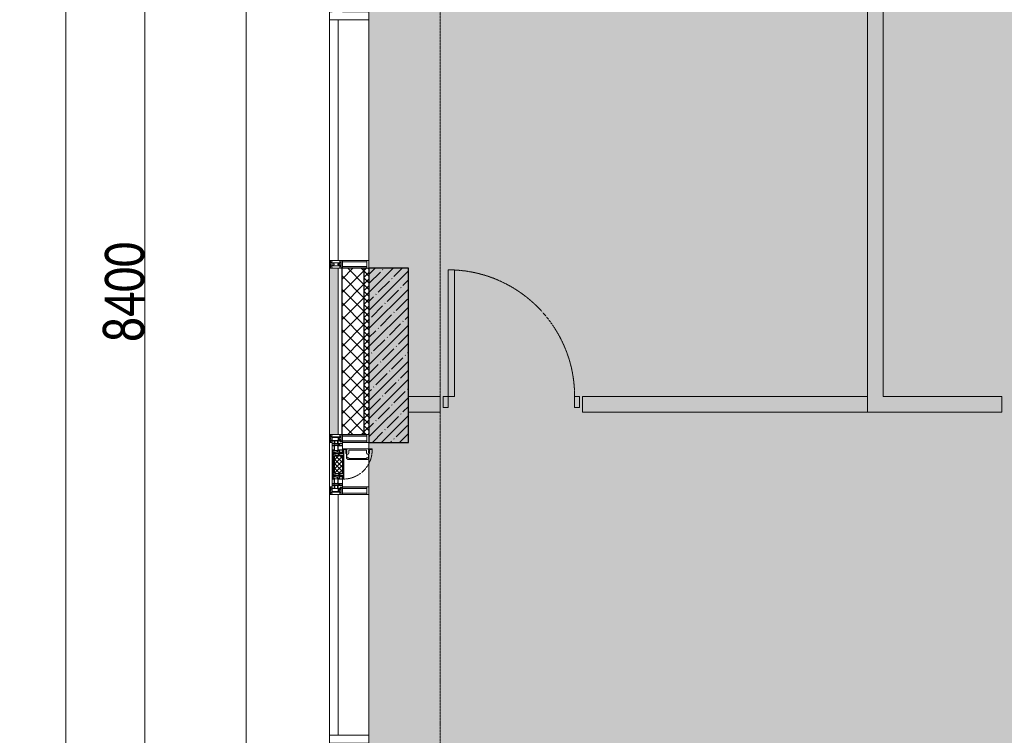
# Model space of a CAD drawing. Header units: millimetres. Extents: x -521669 to 178656, y -69521 to 433382.
# Tile 148 of 256: x -194960 to -188737, y 425149 to 429669. Entities that reach past the tile are written whole.
import ezdxf

# ---------------------------------------------------------------- set-up
doc = ezdxf.new("R2010")
doc.units = ezdxf.units.MM
doc.linetypes.add('-D1-02х01', pattern=[3, 2, -1])
doc.linetypes.add('-D1d1-15x02', pattern=[19, 15, -2, 0, -2])
doc.layers.get('Defpoints').update_dxf_attribs({"color": 31})
for name, color, linetype, lineweight in [('_0', 7, 'Continuous', 13), ('A-ANNO-DIMS', 8, 'Continuous', 5), ('A-DETL-GENF', 7, 'Continuous', 5), ('A-DOOR', 7, 'Continuous', 5), ('A-GLAZ', 7, 'Continuous', 5), ('A-GLAZ-CURT', 8, 'Continuous', 5), ('A-GLAZ-CWMG', 8, 'Continuous', 5), ('A-WALL', 7, 'Continuous', 5), ('A-WALL-FNSH', 8, 'Continuous', 5), ('I-WALL', 7, 'Continuous', 5), ('S-COLS', 7, 'Continuous', 5), ('S-GRID', 7, 'Continuous', 5), ('Ограждение', 7, 'Continuous', 5), ('Поручни', 7, 'Continuous', 5)]:
    doc.layers.add(name, color=color, linetype=linetype, lineweight=lineweight)
doc.styles.add('Calibri Light', font='calibril.ttf', dxfattribs={"width": 0.8, "height": 250})
doc.dimstyles.new('2_5', dxfattribs={"dimscale": 304.8, "dimtxt": 294.337106, "dimasz": 0.492126, "dimexe": 0.492126, "dimexo": 0.492126, "dimgap": 0, "dimtad": 1, "dimdec": 0, "dimrnd": 5, "dimdsep": 46, "dimtxsty": 'Calibri Light', "dimblk1": 'OBLIQUE', "dimblk2": 'OBLIQUE', "dimsah": 1, "dimcen": 0.09, "dimdle": 0.492126, "dimazin": 0, "dimtfac": 1, "dimtdec": 4, "dimtix": 1, "dimtmove": 0, "dimatfit": 3, "dimfxl": 1, "dimtvp": 1, "dimtolj": 1, "dimtzin": 0, "dimlwd": 5, "dimlwe": 5, "dimarcsym": 2})

# ---------------------------------------------------------------- blocks, each defined once
blk = doc.blocks.new('System Panel - A_PAN_Glass_Зеркальное-5155685-50_AS_M_L33')
at = {"layer": 'A-GLAZ-CURT'}
for p, q in [((760, 0), (-760, 0)), ((-760, 0), (-760, -55)), ((760, -55), (760, 0)), ((-760, -55), (760, -55))]:
    blk.add_line(p, q, dxfattribs=at)
blk = doc.blocks.new('Rectangular Mullion - R_StandardFrame_50Wx250H-3403389-50_AS_M_L33')
at = {"layer": 'A-GLAZ-CWMG'}
blk.add_line((-500, 26770), (-500, 25250), dxfattribs=at)
blk = doc.blocks.new('System Panel - A_PAN_Glass_Зеркальное-5150363-50_AS_M_L33')
at = {"layer": 'A-GLAZ-CURT'}
for p, q in [((760, 0), (-760, 0)), ((-760, 0), (-760, -55)), ((760, -55), (760, 0)), ((-760, -55), (760, -55))]:
    blk.add_line(p, q, dxfattribs=at)
blk = doc.blocks.new('Rectangular Mullion - 50Wx250H-V31-50_AS_M_L33')
at = {"layer": 'A-DETL-GENF'}
for p, q in [((-25, 84), (-25, 250)), ((-25, 250), (0, 250)), ((25, 250), (0, 250)), ((25, 65.2), (25, 250)), ((-23, 237.3), (0, 237.3)), ((-23, 237.3), (-23, 84)), ((-14.9, 84), (-14.9, 237.3)), ((23, 237.3), (0, 237.3)), ((14.9, 84), (14.9, 237.3)), ((23, 237.3), (23, 73.6)), ((0, 84), (-15, 84)), ((-0.5, 73.6), (-15, 73.6)), ((-10, 71.3), (-12, 71.3)), ((-10, 57.4), (-10, 71.3)), ((-7, 65.2), (-5.9, 67.3)), ((-7, 65.2), (-7, 57)), ((-4.1, 67.3), (-5.9, 67.3)), ((-4.1, 67.3), (-2.9, 65.1)), ((-2.9, 65.1), (-2.9, 57)), ((0, 84), (23, 84)), ((0.5, 73.6), (23, 73.6)), ((4.1, 67.3), (2.9, 65.1)), ((2.9, 65.1), (2.9, 57)), ((4.1, 67.3), (5.9, 67.3)), ((7, 65.2), (5.9, 67.3)), ((7, 65.2), (7, 54.7)), ((10, 71.3), (14, 71.3)), ((10, 53), (10, 71.3)), ((14, 71.3), (14, 65.2)), ((14, 65.2), (25, 65.2)), ((-23.8, 14.6), (-25, 14.2)), ((-25, 0), (-25, 14.2)), ((-23.8, 17), (-23.8, 14.6)), ((-22.5, 10.6), (-23.8, 14.6)), ((-22.5, 10.6), (-23.7, 9.9)), ((-23.7, 1.3), (-23.7, 9.9)), ((-23.7, 1.3), (-11.8, 1.3)), ((-23.2, 10.2), (-22.5, 8)), ((-22.5, 8), (-22.5, 4.5)), ((-21.3, 4.5), (-22.5, 4.5)), ((-22.3, 17), (-22.3, 16)), ((-22.3, 16), (-21.3, 16)), ((-19.9, 17), (-21.3, 16)), ((-21.3, 4.5), (-21.3, 6.5)), ((-21.3, 6.5), (-14.2, 6.5)), ((-7.4, 16.6), (-18.4, 16.6)), ((-14.2, 6.5), (-14.2, 4.5)), ((-13.2, 4.5), (-14.2, 4.5)), ((-13.2, 4.5), (-12.2, 7.2)), ((-12.7, 7.6), (-11.3, 11.4)), ((-12.7, 7.6), (-11.8, 6.9)), ((-12.2, 9), (-12.2, 14.8)), ((-12.2, 14.8), (0, 14.8)), ((-11.8, 1.3), (-11.8, 6.9)), ((-10.5, 11.2), (-11.3, 11.4)), ((-10.5, 1.5), (-10.5, 11.2)), ((-4.8, 1.5), (-10.5, 1.5)), ((0, 8), (-4.8, 8)), ((-4.8, 1.5), (-4.8, 8)), ((-2.6, 16.8), (0, 16.8)), ((2.6, 16.8), (0, 16.8)), ((0, 14.8), (0, 16.8)), ((0, 14.8), (0, 16.8)), ((12.2, 14.8), (0, 14.8)), ((0, 0), (0, 8)), ((0, 8), (4.8, 8)), ((0, 0), (0, 8)), ((4.8, 1.5), (4.8, 8)), ((4.8, 1.5), (10.5, 1.5)), ((8.5, 23), (6.1, 25.4)), ((6.1, 18), (7.4, 18)), ((8.7, 53), (7, 54.7)), ((7.4, 18), (7.4, 16.6)), ((7.4, 16.6), (18.4, 16.6)), ((7.5, 18.5), (8.5, 18.5)), ((7.5, 17), (7.5, 18.5)), ((10, 17), (7.5, 17)), ((8.5, 18.5), (8.5, 23)), ((8.7, 53), (10, 53)), ((10, 53), (10, 17)), ((10.5, 11.2), (11.3, 11.4)), ((10.5, 1.5), (10.5, 11.2)), ((12.7, 7.6), (11.3, 11.4)), ((12.7, 7.6), (11.8, 6.9)), ((11.8, 1.3), (11.8, 6.9)), ((23.7, 1.3), (11.8, 1.3)), ((12.2, 9), (12.2, 14.8)), ((13.2, 4.5), (12.2, 7.2)), ((13.2, 4.5), (14.2, 4.5)), ((21.3, 6.5), (14.2, 6.5)), ((14.2, 6.5), (14.2, 4.5)), ((18.4, 16.6), (19, 17.6)), ((19, 17.6), (21.3, 16)), ((22.3, 16), (21.3, 16)), ((21.3, 4.5), (21.3, 6.5)), ((21.3, 4.5), (22.5, 4.5)), ((22.3, 17), (22.3, 16)), ((22.3, 17), (23.8, 17)), ((22.5, 10.6), (23.8, 14.6)), ((22.5, 10.6), (23.7, 9.9)), ((23.2, 10.2), (22.5, 8)), ((22.5, 8), (22.5, 4.5)), ((23.7, 1.3), (23.7, 9.9)), ((23.8, 17), (23.8, 14.6)), ((23.8, 14.6), (25, 14.2)), ((25, 0), (25, 14.2)), ((-25, 0), (0, 0)), ((25, 0), (0, 0))]:
    blk.add_line(p, q, dxfattribs=at)
for centre, start, end in [((-0.5, 73.1), 360, 90), ((0.5, 73.1), 90, 180)]:
    blk.add_arc(centre, 0.5, start, end, dxfattribs=at)
blk = doc.blocks.new('Rectangular Mullion - R_StandardFrame_50Wx250H-3540113-50_AS_M_L33')
at = {"layer": 'A-GLAZ-CWMG', "lineweight": 9}
for p, q in [((-50, 84), (-50, 250)), ((-50, 250), (0, 250)), ((0, 250), (0, 0)), ((-50, 0), (-50, 17)), ((0, 0), (-50, 0))]:
    blk.add_line(p, q, dxfattribs=at)
blk = doc.blocks.new('A_PAN_Створка - 383мм-V39-50_AS_M_L33')
at = {"layer": 'A-GLAZ-CURT'}
h = blk.add_hatch(dxfattribs=at)
h.set_pattern_fill('FP_27', color=256, style=0, pattern_type=2)
h.set_pattern_definition([(315, (-23960, -750), (14.142136, 14.142136), []), (45, (-23960, -750), (-14.142136, 14.142136), [])])
h.paths.add_polyline_path([(-57.2, -47), (-57.2, -60.8), (-54.6, -63.4), (-53.6, -82.7), (54.6, -81.8), (55.5, -62.5), (57.2, -60.8), (57.2, -36.4), (54.9, -34.1), (54.5, -31.8), (-54.5, -31.8), (-54.9, -34.1), (-57.2, -36.4)])
at = {"layer": 'A-DETL-GENF'}
for p, q in [((-70, -32.1), (-61.4, -23.5)), ((-70, -62.5), (-70, -32.1)), ((-67.8, -38.3), (-65.7, -37.4)), ((-67.8, -55.7), (-67.8, -38.3)), ((-66, -56.5), (-67.8, -55.7)), ((-66, -56.5), (-62, -59.1)), ((-65.7, -37.4), (-60.8, -34.7)), ((-62, -59.1), (-60.7, -61)), ((61.4, -23.5), (-61.4, -23.5)), ((-60.8, -34.7), (-57.3, -35.9)), ((-60.7, -61), (-57.4, -61)), ((-57.4, -61), (-54.9, -63.5)), ((-55.2, -33.8), (-57.3, -35.9)), ((-54.9, -34.1), (-57.2, -36.4)), ((-57.2, -36.4), (-57.2, -60.8)), ((-57.2, -60.8), (-54.6, -63.4)), ((-55.2, -33.8), (-54.8, -31.5)), ((-54.9, -25.8), (-53.9, -24.8)), ((-54.9, -29.5), (-54.9, -25.8)), ((-53.9, -30.5), (-54.9, -29.5)), ((-54.5, -31.8), (-54.9, -34.1)), ((0, -31.5), (-54.8, -31.5)), ((54.5, -31.8), (-54.5, -31.8)), ((-53.9, -24.8), (53.9, -24.8)), ((53.9, -30.5), (-53.9, -30.5)), ((0, -31.5), (54.8, -31.5)), ((54.9, -25.8), (53.9, -24.8)), ((53.9, -30.5), (54.9, -29.5)), ((54.9, -34.1), (54.5, -31.8)), ((54.6, -63.4), (57.2, -60.8)), ((55.2, -33.8), (54.8, -31.5)), ((54.9, -29.5), (54.9, -25.8)), ((57.2, -36.4), (54.9, -34.1)), ((57.4, -61), (54.9, -63.5)), ((55.2, -33.8), (57.3, -35.9)), ((57.2, -60.8), (57.2, -36.4)), ((60.8, -34.7), (57.3, -35.9)), ((60.7, -61), (57.4, -61)), ((62, -59.1), (60.7, -61)), ((65.7, -37.4), (60.8, -34.7)), ((70, -32.1), (61.4, -23.5)), ((66, -56.5), (62, -59.1)), ((67.8, -38.3), (65.7, -37.4)), ((66, -56.5), (67.8, -55.7)), ((67.8, -55.7), (67.8, -38.3)), ((70, -62.5), (70, -32.1)), ((-91.5, -87.5), (-73.9, -87.5)), ((-91.5, -92), (-91.5, -87.5)), ((-91.5, -92), (91.5, -92)), ((-83.4, -90.3), (-83.4, -87.5)), ((-83.4, -90.3), (-69.4, -90.3)), ((-73.9, -62.5), (-70, -62.5)), ((-73.9, -87.5), (-73.9, -62.5)), ((-69.4, -66.5), (-73.9, -66.5)), ((-73.9, -81.5), (-69.4, -81.5)), ((-69.4, -85.5), (-73.9, -85.5)), ((-69.4, -81.5), (-69.4, -66.5)), ((-69.4, -90.3), (-69.4, -85.5)), ((-61.7, -62.5), (-67.9, -62.5)), ((-67.9, -62.5), (-67.9, -89.3)), ((-67.9, -89.3), (-66.9, -90.3)), ((-66.9, -90.3), (-57.4, -90.3)), ((-61.7, -64.9), (-61.7, -62.5)), ((-60.1, -67.7), (-61.7, -64.9)), ((-56.4, -67.7), (-60.1, -67.7)), ((-57.4, -90.3), (-56.4, -89.4)), ((-56.4, -89.4), (-56.4, -67.7)), ((-54.9, -63.5), (-54.9, -81.9)), ((-54.9, -81.9), (-53.8, -83)), ((-54.9, -85.6), (-53.9, -84.6)), ((-54.9, -89.3), (-54.9, -85.6)), ((-53.9, -90.3), (-54.9, -89.3)), ((-54.6, -63.4), (-54.6, -81.8)), ((-54.6, -81.8), (-53.6, -82.7)), ((-53.9, -84.6), (53.9, -84.6)), ((53.9, -90.3), (-53.9, -90.3)), ((53.8, -83), (-53.8, -83)), ((-53.6, -82.7), (53.6, -82.7)), ((53.6, -82.7), (54.6, -81.8)), ((54.9, -81.9), (53.8, -83)), ((54.9, -85.6), (53.9, -84.6)), ((53.9, -90.3), (54.9, -89.3)), ((54.6, -81.8), (54.6, -63.4)), ((54.9, -63.5), (54.9, -81.9)), ((54.9, -89.3), (54.9, -85.6)), ((56.4, -67.7), (60.1, -67.7)), ((56.4, -89.4), (56.4, -67.7)), ((57.4, -90.3), (56.4, -89.4)), ((66.9, -90.3), (57.4, -90.3)), ((60.1, -67.7), (61.7, -64.9)), ((61.7, -62.5), (67.9, -62.5)), ((61.7, -64.9), (61.7, -62.5)), ((67.9, -89.3), (66.9, -90.3)), ((67.9, -62.5), (67.9, -89.3)), ((69.4, -66.5), (73.9, -66.5)), ((69.4, -81.5), (69.4, -66.5)), ((73.9, -81.5), (69.4, -81.5)), ((69.4, -85.5), (73.9, -85.5)), ((69.4, -90.3), (69.4, -85.5)), ((83.4, -90.3), (69.4, -90.3)), ((73.9, -62.5), (70, -62.5)), ((73.9, -87.5), (73.9, -62.5)), ((91.5, -87.5), (73.9, -87.5)), ((83.4, -90.3), (83.4, -87.5)), ((91.5, -92), (91.5, -87.5))]:
    blk.add_line(p, q, dxfattribs=at)
at = {"layer": 'A-DETL-GENF', "color": 9, "true_color": 0xc8c8c8}
for p, q in [((39.7, -109), (31.1, -117.6)), ((31.1, -117.6), (31.1, -240.4)), ((41.4, -123.8), (39.1, -124.2)), ((39.1, -179), (39.1, -124.2)), ((70.1, -109), (39.7, -109)), ((41.4, -123.8), (43.5, -121.7)), ((45, -113.3), (42.3, -118.2)), ((42.3, -118.2), (43.5, -121.7)), ((45.9, -111.2), (45, -113.3)), ((63.3, -111.2), (45.9, -111.2)), ((64.1, -113), (63.3, -111.2)), ((64.1, -113), (66.7, -117)), ((66.7, -117), (68.6, -118.3)), ((68.6, -118.3), (68.6, -121.6)), ((68.6, -121.6), (71.1, -124.1)), ((70.1, -105.1), (70.1, -109)), ((95.1, -105.1), (70.1, -105.1)), ((71.1, -124.1), (89.5, -124.1)), ((74.1, -109.6), (74.1, -105.1)), ((89.1, -109.6), (74.1, -109.6)), ((89.1, -105.1), (89.1, -109.6)), ((89.5, -124.1), (90.6, -125.2)), ((93.1, -109.6), (93.1, -105.1)), ((97.9, -109.6), (93.1, -109.6)), ((95.1, -87.5), (95.1, -105.1)), ((99.6, -87.5), (95.1, -87.5)), ((97.9, -95.6), (95.1, -95.6)), ((97.9, -95.6), (97.9, -109.6)), ((99.6, -270.5), (99.6, -87.5)), ((39.1, -179), (39.1, -233.8)), ((90.6, -125.2), (90.6, -232.8)), ((39.7, -249), (31.1, -240.4)), ((41.4, -234.2), (39.1, -233.8)), ((41.4, -234.2), (43.5, -236.3)), ((42.3, -239.8), (43.5, -236.3)), ((45, -244.7), (42.3, -239.8)), ((45.9, -246.8), (45, -244.7)), ((63.3, -246.8), (45.9, -246.8)), ((64.1, -245), (63.3, -246.8)), ((64.1, -245), (66.7, -241)), ((66.7, -241), (68.6, -239.7)), ((68.6, -236.4), (71.1, -233.9)), ((68.6, -239.7), (68.6, -236.4)), ((71.1, -233.9), (89.5, -233.9)), ((74.1, -248.4), (74.1, -252.9)), ((89.1, -248.4), (74.1, -248.4)), ((89.1, -252.9), (89.1, -248.4)), ((89.5, -233.9), (90.6, -232.8)), ((93.1, -248.4), (93.1, -252.9)), ((97.9, -248.4), (93.1, -248.4)), ((97.9, -262.4), (97.9, -248.4)), ((70.1, -249), (39.7, -249)), ((70.1, -252.9), (70.1, -249)), ((95.1, -252.9), (70.1, -252.9)), ((95.1, -270.5), (95.1, -252.9)), ((97.9, -262.4), (95.1, -262.4)), ((99.6, -270.5), (95.1, -270.5))]:
    blk.add_line(p, q, dxfattribs=at)
at = {"layer": 'A-GLAZ'}
for p, q in [((-67.9, -17), (-171, -17)), ((-171, -17), (-171, -57)), ((-171, -18.5), (-153.5, -18.5)), ((-171, -55.5), (-152, -55.5)), ((-171, -57), (-156, -57)), ((-153.5, -18.5), (-152, -20)), ((-153, -60), (-153, -73.5)), ((-152, -20), (-152, -73.5)), ((-150.5, -17), (-150.5, -29.4)), ((-132.4, -18.6), (-150.5, -18.6)), ((-150.5, -29.4), (-132.4, -29.4)), ((-150.5, -33.6), (-150.5, -68)), ((-136.3, -33.6), (-150.5, -33.6)), ((-136.4, -52.4), (-150.5, -52.4)), ((-150.5, -56.6), (-132.4, -56.6)), ((-137.2, -31), (-135.8, -35)), ((-132.5, -31), (-137.2, -31)), ((-137.2, -54.8), (-135.8, -50.8)), ((-132.5, -54.8), (-137.2, -54.8)), ((-132.1, -36.8), (-135.8, -35)), ((-132.1, -49), (-135.8, -50.8)), ((-132.5, -31.9), (-133.4, -33.7)), ((-133.4, -33.7), (-130.1, -35.3)), ((-133.4, -52), (-130.1, -50.4)), ((-132.5, -53.8), (-133.4, -52)), ((-132.5, -31.9), (-132.5, -31)), ((-132.5, -53.8), (-132.5, -54.8)), ((-132.4, -29.4), (-132.4, -18.6)), ((-132.4, -56.6), (-132.4, -82.5)), ((-132.1, -49), (-132.1, -36.8)), ((-131, -18.2), (-131, -29.5)), ((-120.8, -18.2), (-131, -18.2)), ((-131, -29.5), (-120.8, -29.5)), ((-131, -30.9), (-131, -33)), ((-120.8, -30.9), (-131, -30.9)), ((-129.4, -34.6), (-131, -33)), ((-129.4, -51.1), (-131, -52.7)), ((-131, -55.1), (-131, -52.7)), ((-120.8, -55.1), (-131, -55.1)), ((-131, -56.5), (-131, -62.6)), ((-131, -56.5), (-120.8, -56.5)), ((-130.1, -35.3), (-129.4, -34.6)), ((-130.1, -35.3), (-130.1, -50.4)), ((-130.1, -50.4), (-129.4, -51.1)), ((-122.4, -34.6), (-120.8, -33)), ((-121.7, -35.3), (-122.4, -34.6)), ((-121.7, -50.4), (-122.4, -51.1)), ((-122.4, -51.1), (-120.8, -52.7)), ((-118.4, -33.7), (-121.7, -35.3)), ((-121.7, -35.3), (-121.7, -50.4)), ((-118.4, -52), (-121.7, -50.4)), ((-120.8, -18.2), (-120.8, -29.5)), ((-120.8, -30.9), (-120.8, -33)), ((-120.8, -55.1), (-120.8, -52.7)), ((-120.8, -56.5), (-120.8, -62.6)), ((-119.7, -36.8), (-115.9, -35)), ((-119.7, -49), (-119.7, -36.8)), ((-119.7, -49), (-115.9, -50.8)), ((-119.3, -18.6), (-92.5, -18.6)), ((-119.3, -29.4), (-119.3, -18.6)), ((-92.5, -29.4), (-119.3, -29.4)), ((-119.3, -31), (-114.6, -31)), ((-119.3, -31.9), (-119.3, -31)), ((-119.3, -31.9), (-118.4, -33.7)), ((-119.3, -53.8), (-118.4, -52)), ((-119.3, -53.8), (-119.3, -54.8)), ((-119.3, -54.8), (-114.6, -54.8)), ((-119.3, -56.6), (-119.3, -82.5)), ((-92.5, -56.6), (-119.3, -56.6)), ((-114.6, -31), (-115.9, -35)), ((-114.6, -54.8), (-115.9, -50.8)), ((-94.1, -33.5), (-115.4, -33.5)), ((-94.1, -52.5), (-115.3, -52.5)), ((-89.9, -35.1), (-94.1, -33.5)), ((-89.9, -50.9), (-94.1, -52.5)), ((-92.5, -18.6), (-92.5, -29.4)), ((-92.5, -56.6), (-92.5, -82.5)), ((-90.8, -18.5), (-90.8, -29.4)), ((-87.3, -18.5), (-90.8, -18.5)), ((-90.8, -29.4), (-85.9, -29.4)), ((-90.8, -56.6), (-85.9, -56.6)), ((-90.8, -62.7), (-90.8, -56.6)), ((-89.9, -32.5), (-89.9, -35.1)), ((-85.9, -32.5), (-89.9, -32.5)), ((-89.9, -35.1), (-89.9, -50.9)), ((-89.9, -52.2), (-89.9, -50.9)), ((-89.9, -52.2), (-88.6, -53.5)), ((-85.9, -53.5), (-88.6, -53.5)), ((-87.3, -20.4), (-87.3, -18.5)), ((-87.3, -20.4), (-87.3, -21.9)), ((-84.8, -20.4), (-87.3, -20.4)), ((-87.3, -21.9), (-85.9, -21.9)), ((-85.9, -18.2), (-85.9, -20.4)), ((-75.9, -18.2), (-85.9, -18.2)), ((-85.9, -21.9), (-85.9, -29.4)), ((-85.9, -29.4), (-85.9, -32.5)), ((-85.9, -53.5), (-78, -45.6)), ((-85.9, -56.6), (-85.9, -53.5)), ((-83.4, -20.4), (-84.8, -20.4)), ((-70, -33.8), (-83.4, -20.4)), ((-80.4, -61.1), (-80.4, -62.7)), ((-78, -61.1), (-80.4, -61.1)), ((-78, -84), (-78, -23.5)), ((-78, -23.5), (-67.9, -23.5)), ((-78, -36.8), (-70, -36.8)), ((-78, -45.6), (-78, -36.8)), ((-78, -66.1), (-78, -61.1)), ((-75.9, -21.5), (-75.9, -18.2)), ((-75.9, -21.5), (-75.9, -23.5)), ((-74.9, -21.5), (-75.9, -21.5)), ((-75.9, -23.5), (-73, -23.5)), ((-74.9, -17.9), (-74.9, -21.5)), ((-68.9, -17.9), (-74.9, -17.9)), ((-67.2, -29.3), (-73, -23.5)), ((-61.4, -23.5), (-70, -32.1)), ((-70, -32.1), (-70, -62.5)), ((-70, -36.8), (-70, -33.8)), ((-68.9, -21.5), (-68.9, -17.9)), ((-67.9, -21.5), (-68.9, -21.5)), ((67.9, -17), (-67.9, -17)), ((-61.4, -23.5), (-67.9, -17)), ((-67.9, -17), (-67.9, -23.5)), ((-67.9, -17), (67.9, -17)), ((-67.9, -21.5), (-67.9, -23.5)), ((-67.9, -23.5), (-64.6, -26.8)), ((-67.9, -23.5), (-64.6, -26.8)), ((-64.6, -26.8), (-67.2, -29.3)), ((-64.6, -26.8), (-61.4, -23.5)), ((61.4, -23.5), (-61.4, -23.5)), ((67.9, -17), (61.4, -23.5)), ((70, -32.1), (61.4, -23.5)), ((61.4, -23.5), (64.6, -26.8)), ((67.9, -23.5), (64.6, -26.8)), ((64.6, -26.8), (67.9, -23.5)), ((64.6, -26.8), (67.2, -29.3)), ((67.2, -29.3), (73, -23.5)), ((67.9, -23.5), (67.9, -17)), ((171, -17), (67.9, -17)), ((67.9, -21.5), (67.9, -23.5)), ((67.9, -21.5), (68.9, -21.5)), ((67.9, -23.5), (78, -23.5)), ((68.9, -17.9), (74.9, -17.9)), ((68.9, -21.5), (68.9, -17.9)), ((70, -33.8), (83.4, -20.4)), ((70, -62.5), (70, -32.1)), ((70, -36.8), (70, -33.8)), ((78, -36.8), (70, -36.8)), ((75.9, -23.5), (73, -23.5)), ((74.9, -17.9), (74.9, -21.5)), ((74.9, -21.5), (75.9, -21.5)), ((75.9, -18.2), (85.9, -18.2)), ((75.9, -21.5), (75.9, -18.2)), ((75.9, -21.5), (75.9, -23.5)), ((78, -23.5), (78, -84)), ((78, -45.6), (78, -36.8)), ((85.9, -53.5), (78, -45.6)), ((78, -61.1), (80.4, -61.1)), ((78, -66.1), (78, -61.1)), ((80.4, -61.1), (80.4, -62.7)), ((83.4, -20.4), (84.8, -20.4)), ((84.8, -20.4), (87.3, -20.4)), ((85.9, -18.2), (85.9, -20.4)), ((85.9, -21.9), (85.9, -29.4)), ((87.3, -21.9), (85.9, -21.9)), ((85.9, -29.4), (85.9, -32.5)), ((90.8, -29.4), (85.9, -29.4)), ((85.9, -32.5), (89.9, -32.5)), ((85.9, -53.5), (88.6, -53.5)), ((85.9, -56.6), (85.9, -53.5)), ((90.8, -56.6), (85.9, -56.6)), ((87.3, -18.5), (90.8, -18.5)), ((87.3, -20.4), (87.3, -18.5)), ((87.3, -20.4), (87.3, -21.9)), ((89.9, -52.2), (88.6, -53.5)), ((89.9, -32.5), (89.9, -35.1)), ((89.9, -35.1), (94.1, -33.5)), ((89.9, -35.1), (89.9, -50.9)), ((89.9, -50.9), (94.1, -52.5)), ((89.9, -52.2), (89.9, -50.9)), ((90.8, -18.5), (90.8, -29.4)), ((90.8, -62.7), (90.8, -56.6)), ((92.5, -18.6), (92.5, -29.4)), ((119.3, -18.6), (92.5, -18.6)), ((92.5, -29.4), (119.3, -29.4)), ((92.5, -56.6), (119.3, -56.6)), ((92.5, -56.6), (92.5, -82.5)), ((94.1, -33.5), (115.4, -33.5)), ((94.1, -52.5), (115.3, -52.5)), ((114.6, -31), (115.9, -35)), ((119.3, -31), (114.6, -31)), ((114.6, -54.8), (115.9, -50.8)), ((119.3, -54.8), (114.6, -54.8)), ((119.7, -36.8), (115.9, -35)), ((119.7, -49), (115.9, -50.8)), ((119.3, -31.9), (118.4, -33.7)), ((118.4, -33.7), (121.7, -35.3)), ((118.4, -52), (121.7, -50.4)), ((119.3, -53.8), (118.4, -52)), ((119.3, -29.4), (119.3, -18.6)), ((119.3, -31.9), (119.3, -31)), ((119.3, -53.8), (119.3, -54.8)), ((119.3, -56.6), (119.3, -82.5)), ((119.7, -49), (119.7, -36.8)), ((120.8, -18.2), (120.8, -29.5)), ((120.8, -18.2), (131, -18.2)), ((131, -29.5), (120.8, -29.5)), ((120.8, -30.9), (120.8, -33)), ((120.8, -30.9), (131, -30.9)), ((122.4, -34.6), (120.8, -33)), ((122.4, -51.1), (120.8, -52.7)), ((120.8, -55.1), (120.8, -52.7)), ((120.8, -55.1), (131, -55.1)), ((120.8, -56.5), (120.8, -62.6)), ((131, -56.5), (120.8, -56.5)), ((121.7, -35.3), (122.4, -34.6)), ((121.7, -35.3), (121.7, -50.4)), ((121.7, -50.4), (122.4, -51.1)), ((129.4, -34.6), (131, -33)), ((130.1, -35.3), (129.4, -34.6)), ((130.1, -50.4), (129.4, -51.1)), ((129.4, -51.1), (131, -52.7)), ((133.4, -33.7), (130.1, -35.3)), ((130.1, -35.3), (130.1, -50.4)), ((133.4, -52), (130.1, -50.4)), ((131, -18.2), (131, -29.5)), ((131, -30.9), (131, -33)), ((131, -55.1), (131, -52.7)), ((131, -56.5), (131, -62.6)), ((132.1, -36.8), (135.8, -35)), ((132.1, -49), (132.1, -36.8)), ((132.1, -49), (135.8, -50.8)), ((132.4, -18.6), (150.5, -18.6)), ((132.4, -29.4), (132.4, -18.6)), ((150.5, -29.4), (132.4, -29.4)), ((150.5, -56.6), (132.4, -56.6)), ((132.4, -56.6), (132.4, -82.5)), ((132.5, -31), (137.2, -31)), ((132.5, -31.9), (132.5, -31)), ((132.5, -31.9), (133.4, -33.7)), ((132.5, -53.8), (133.4, -52)), ((132.5, -53.8), (132.5, -54.8)), ((132.5, -54.8), (137.2, -54.8)), ((137.2, -31), (135.8, -35)), ((137.2, -54.8), (135.8, -50.8)), ((136.3, -33.6), (150.5, -33.6)), ((136.4, -52.4), (150.5, -52.4)), ((150.5, -17), (150.5, -29.4)), ((150.5, -33.6), (150.5, -68)), ((153.5, -18.5), (152, -20)), ((152, -20), (152, -73.5)), ((171, -55.5), (152, -55.5)), ((153, -73.5), (153, -60)), ((171, -18.5), (153.5, -18.5)), ((156, -57), (171, -57)), ((171, -57), (171, -17)), ((-153, -73.5), (-150, -73.5)), ((-150.5, -68), (-143.5, -68)), ((-150.5, -69.5), (-150.5, -73.5)), ((-145, -69.5), (-150.5, -69.5)), ((-150, -73.5), (-150, -84)), ((-150, -84), (-78, -84)), ((-148.5, -81), (-148.5, -82.5)), ((-143.5, -81), (-148.5, -81)), ((-148.5, -82.5), (-132.4, -82.5)), ((-145, -69.5), (-145, -79.5)), ((-143.5, -68), (-143.5, -81)), ((-120.8, -62.6), (-131, -62.6)), ((-131, -64.6), (-120.8, -64.6)), ((-131, -82.5), (-131, -64.6)), ((-131, -82.5), (-120.8, -82.5)), ((-120.8, -82.5), (-120.8, -64.6)), ((-119.3, -82.5), (-92.5, -82.5)), ((-73.9, -87.5), (-91.5, -87.5)), ((-91.5, -87.5), (-91.5, -92)), ((-91.5, -92), (91.5, -92)), ((-80.4, -62.7), (-90.8, -62.7)), ((-90.8, -64.6), (-90.8, -82.5)), ((-80.1, -64.6), (-90.8, -64.6)), ((-90.8, -82.5), (-79.5, -82.5)), ((-78, -84), (-85, -84)), ((-85, -84), (-85, -87.5)), ((-85, -87.5), (-78, -87.5)), ((-80.1, -66.1), (-80.1, -64.6)), ((-78, -66.1), (-80.1, -66.1)), ((-79.5, -80.6), (-78, -80.6)), ((-79.5, -82.5), (-79.5, -80.6)), ((-78, -87.5), (-78, -84)), ((-78, -84), (-73.9, -84)), ((-70, -62.5), (-73.9, -62.5)), ((-73.9, -62.5), (-73.9, -87.5)), ((73.9, -62.5), (70, -62.5)), ((73.9, -87.5), (73.9, -62.5)), ((73.9, -84), (78, -84)), ((91.5, -87.5), (73.9, -87.5)), ((78, -66.1), (80.1, -66.1)), ((79.5, -80.6), (78, -80.6)), ((78, -87.5), (78, -84)), ((78, -84), (85, -84)), ((78, -84), (150, -84)), ((85, -87.5), (78, -87.5)), ((79.5, -82.5), (79.5, -80.6)), ((90.8, -82.5), (79.5, -82.5)), ((80.1, -64.6), (90.8, -64.6)), ((80.1, -66.1), (80.1, -64.6)), ((80.4, -62.7), (90.8, -62.7)), ((85, -84), (85, -87.5)), ((90.8, -64.6), (90.8, -82.5)), ((91.5, -92), (91.5, -87.5)), ((119.3, -82.5), (92.5, -82.5)), ((120.8, -62.6), (131, -62.6)), ((120.8, -82.5), (120.8, -64.6)), ((131, -64.6), (120.8, -64.6)), ((131, -82.5), (120.8, -82.5)), ((131, -82.5), (131, -64.6)), ((148.5, -82.5), (132.4, -82.5)), ((143.5, -68), (143.5, -81)), ((150.5, -68), (143.5, -68)), ((143.5, -81), (148.5, -81)), ((145, -69.5), (150.5, -69.5)), ((145, -69.5), (145, -79.5)), ((148.5, -81), (148.5, -82.5)), ((150, -84), (150, -73.5)), ((150, -73.5), (153, -73.5)), ((150.5, -69.5), (150.5, -73.5))]:
    blk.add_line(p, q, dxfattribs=at)
for centre, start, end in [((-156, -60), 0, 90), ((156, -60), 90, 180)]:
    blk.add_arc(centre, 3, start, end, dxfattribs=at)
at = {"layer": 'A-GLAZ', "linetype": '-D1-02х01'}
blk.add_arc((91.4, -87.5), 183, 181.40905, 271.14454, dxfattribs=at)
blk = doc.blocks.new('Rectangular Mullion - R_StandardFrame_50Wx250H-5138183-50_AS_M_L33')
at = {"layer": 'A-GLAZ-CWMG', "lineweight": 9}
for p, q in [((-25, 0), (-25, 250)), ((-25, 250), (25, 250)), ((25, 250), (25, 84)), ((25, 0), (-25, 0)), ((25, 17), (25, 0))]:
    blk.add_line(p, q, dxfattribs=at)
blk = doc.blocks.new('Rectangular Mullion - 50Wx250H-V4-50_AS_M_L33')
at = {"layer": 'A-DETL-GENF'}
for p, q in [((-25, 65.2), (-25, 250)), ((-25, 250), (0, 250)), ((25, 250), (0, 250)), ((25, 84), (25, 250)), ((-23, 237.3), (0, 237.3)), ((-23, 237.3), (-23, 73.6)), ((-14.9, 84), (-14.9, 237.3)), ((23, 237.3), (0, 237.3)), ((14.9, 84), (14.9, 237.3)), ((23, 237.3), (23, 84)), ((-14, 65.2), (-25, 65.2)), ((0, 84), (-23, 84)), ((-0.5, 73.6), (-23, 73.6)), ((-14, 71.3), (-14, 65.2)), ((-10, 71.3), (-14, 71.3)), ((-10, 53), (-10, 71.3)), ((-7, 65.2), (-5.9, 67.3)), ((-7, 65.2), (-7, 54.7)), ((-4.1, 67.3), (-5.9, 67.3)), ((-4.1, 67.3), (-2.9, 65.1)), ((-2.9, 65.1), (-2.9, 57)), ((0, 84), (15, 84)), ((0.5, 73.6), (15, 73.6)), ((4.1, 67.3), (2.9, 65.1)), ((2.9, 65.1), (2.9, 57)), ((4.1, 67.3), (5.9, 67.3)), ((7, 65.2), (5.9, 67.3)), ((7, 65.2), (7, 57)), ((10, 71.3), (12, 71.3)), ((10, 57.4), (10, 71.3)), ((-23.8, 14.6), (-25, 14.2)), ((-25, 0), (-25, 14.2)), ((-22.3, 17), (-23.8, 17)), ((-23.8, 17), (-23.8, 14.6)), ((-22.5, 10.6), (-23.8, 14.6)), ((-22.5, 10.6), (-23.7, 9.9)), ((-23.7, 1.3), (-23.7, 9.9)), ((-23.7, 1.3), (-11.8, 1.3)), ((-23.2, 10.2), (-22.5, 8)), ((-22.5, 8), (-22.5, 4.5)), ((-21.3, 4.5), (-22.5, 4.5)), ((-22.3, 17), (-22.3, 16)), ((-22.3, 16), (-21.3, 16)), ((-19, 17.6), (-21.3, 16)), ((-21.3, 4.5), (-21.3, 6.5)), ((-21.3, 6.5), (-14.2, 6.5)), ((-18.4, 16.6), (-19, 17.6)), ((-7.4, 16.6), (-18.4, 16.6)), ((-14.2, 6.5), (-14.2, 4.5)), ((-13.2, 4.5), (-14.2, 4.5)), ((-13.2, 4.5), (-12.2, 7.2)), ((-12.7, 7.6), (-11.3, 11.4)), ((-12.7, 7.6), (-11.8, 6.9)), ((-12.2, 9), (-12.2, 14.8)), ((-12.2, 14.8), (0, 14.8)), ((-11.8, 1.3), (-11.8, 6.9)), ((-10.5, 11.2), (-11.3, 11.4)), ((-10.5, 1.5), (-10.5, 11.2)), ((-4.8, 1.5), (-10.5, 1.5)), ((-8.7, 53), (-10, 53)), ((-10, 53), (-10, 17)), ((-10, 17), (-7.5, 17)), ((-8.7, 53), (-7, 54.7)), ((-8.5, 23), (-6, 25.5)), ((-8.5, 18.5), (-8.5, 23)), ((-7.5, 18.5), (-8.5, 18.5)), ((-7.5, 17), (-7.5, 18.5)), ((-7.4, 18), (-7.4, 16.6)), ((-6, 18), (-7.4, 18)), ((0, 8), (-4.8, 8)), ((-4.8, 1.5), (-4.8, 8)), ((-2.6, 16.8), (0, 16.8)), ((2.6, 16.8), (0, 16.8)), ((0, 14.8), (0, 16.8)), ((0, 14.8), (0, 16.8)), ((12.2, 14.8), (0, 14.8)), ((0, 0), (0, 8)), ((0, 8), (4.8, 8)), ((0, 0), (0, 8)), ((4.8, 1.5), (4.8, 8)), ((4.8, 1.5), (10.5, 1.5)), ((7.4, 16.6), (18.4, 16.6)), ((10.5, 11.2), (11.3, 11.4)), ((10.5, 1.5), (10.5, 11.2)), ((12.7, 7.6), (11.3, 11.4)), ((12.7, 7.6), (11.8, 6.9)), ((11.8, 1.3), (11.8, 6.9)), ((23.7, 1.3), (11.8, 1.3)), ((12.2, 9), (12.2, 14.8)), ((13.2, 4.5), (12.2, 7.2)), ((13.2, 4.5), (14.2, 4.5)), ((21.3, 6.5), (14.2, 6.5)), ((14.2, 6.5), (14.2, 4.5)), ((19.9, 17), (21.3, 16)), ((22.3, 16), (21.3, 16)), ((21.3, 4.5), (21.3, 6.5)), ((21.3, 4.5), (22.5, 4.5)), ((22.3, 17), (22.3, 16)), ((22.5, 10.6), (23.8, 14.6)), ((22.5, 10.6), (23.7, 9.9)), ((23.2, 10.2), (22.5, 8)), ((22.5, 8), (22.5, 4.5)), ((23.7, 1.3), (23.7, 9.9)), ((23.8, 17), (23.8, 14.6)), ((23.8, 14.6), (25, 14.2)), ((25, 0), (25, 14.2)), ((-25, 0), (0, 0)), ((25, 0), (0, 0))]:
    blk.add_line(p, q, dxfattribs=at)
for centre, start, end in [((-0.5, 73.1), 360, 90), ((0.5, 73.1), 90, 180)]:
    blk.add_arc(centre, 0.5, start, end, dxfattribs=at)
blk = doc.blocks.new('Rectangular Mullion - R_StandardFrame_50Wx250H-3538118-50_AS_M_L33')
at = {"layer": 'A-GLAZ-CWMG', "lineweight": 9}
for p, q in [((-25, 0), (-25, 250)), ((-25, 250), (25, 250)), ((25, 250), (25, 84)), ((25, 0), (-25, 0)), ((25, 17), (25, 0))]:
    blk.add_line(p, q, dxfattribs=at)
blk = doc.blocks.new('Rectangular Mullion - R_StandardFrame_50Wx250H-V26-50_AS_M_L33')
at = {"layer": 'A-GLAZ-CWMG'}
for p, q in [((13710.4, -500), (13670, -500)), ((13950, -500), (13739.9, -500)), ((13950, -750), (13670, -750))]:
    blk.add_line(p, q, dxfattribs=at)
blk = doc.blocks.new('Rectangular Mullion - 50Wx250H-2623690-50_AS_M_L33')
at = {"layer": 'A-DETL-GENF'}
for p, q in [((-25, 65.2), (-25, 250)), ((-25, 250), (0, 250)), ((25, 250), (0, 250)), ((25, 65.2), (25, 250)), ((-23, 237.3), (0, 237.3)), ((-23, 237.3), (-23, 73.6)), ((-14.9, 84), (-14.9, 237.3)), ((23, 237.3), (0, 237.3)), ((14.9, 84), (14.9, 237.3)), ((23, 237.3), (23, 73.6)), ((-14, 65.2), (-25, 65.2)), ((0, 84), (-23, 84)), ((-0.5, 73.6), (-23, 73.6)), ((-14, 71.3), (-14, 65.2)), ((-10, 71.3), (-14, 71.3)), ((-10, 53), (-10, 71.3)), ((-7, 65.2), (-5.9, 67.3)), ((-7, 65.2), (-7, 54.7)), ((-4.1, 67.3), (-5.9, 67.3)), ((-4.1, 67.3), (-2.9, 65.1)), ((-2.9, 65.1), (-2.9, 54.6)), ((0, 84), (23, 84)), ((0.5, 73.6), (23, 73.6)), ((4.1, 67.3), (2.9, 65.1)), ((2.9, 65.1), (2.9, 54.6)), ((4.1, 67.3), (5.9, 67.3)), ((7, 65.2), (5.9, 67.3)), ((7, 65.2), (7, 54.7)), ((10, 71.3), (14, 71.3)), ((10, 53), (10, 71.3)), ((14, 71.3), (14, 65.2)), ((14, 65.2), (25, 65.2)), ((-23.8, 14.6), (-25, 14.2)), ((-25, 0), (-25, 14.2)), ((-22.3, 17), (-23.8, 17)), ((-23.8, 17), (-23.8, 14.6)), ((-22.5, 10.6), (-23.8, 14.6)), ((-22.5, 10.6), (-23.7, 9.9)), ((-23.7, 1.3), (-23.7, 9.9)), ((-23.7, 1.3), (-11.8, 1.3)), ((-23.2, 10.2), (-22.5, 8)), ((-22.5, 8), (-22.5, 4.5)), ((-21.3, 4.5), (-22.5, 4.5)), ((-22.3, 17), (-22.3, 16)), ((-22.3, 16), (-21.3, 16)), ((-19, 17.6), (-21.3, 16)), ((-21.3, 4.5), (-21.3, 6.5)), ((-21.3, 6.5), (-14.2, 6.5)), ((-18.4, 16.6), (-19, 17.6)), ((-7.4, 16.6), (-18.4, 16.6)), ((-14.2, 6.5), (-14.2, 4.5)), ((-13.2, 4.5), (-14.2, 4.5)), ((-13.2, 4.5), (-12.2, 7.2)), ((-12.7, 7.6), (-11.3, 11.4)), ((-12.7, 7.6), (-11.8, 6.9)), ((-12.2, 9), (-12.2, 14.8)), ((-12.2, 14.8), (0, 14.8)), ((-11.8, 1.3), (-11.8, 6.9)), ((-10.5, 11.2), (-11.3, 11.4)), ((-10.5, 1.5), (-10.5, 11.2)), ((-4.8, 1.5), (-10.5, 1.5)), ((-8.7, 53), (-10, 53)), ((-10, 53), (-10, 17)), ((-10, 17), (-7.5, 17)), ((-8.7, 53), (-7, 54.7)), ((-8.5, 23), (-1.5, 30)), ((-8.5, 18.5), (-8.5, 23)), ((-7.5, 18.5), (-8.5, 18.5)), ((-7.5, 17), (-7.5, 18.5)), ((-7.4, 18), (-7.4, 16.6)), ((-2.6, 18), (-7.4, 18)), ((0, 8), (-4.8, 8)), ((-4.8, 1.5), (-4.8, 8)), ((-1.3, 53), (-2.9, 54.6)), ((-2.6, 18), (-2.6, 16.8)), ((-2.6, 16.8), (0, 16.8)), ((-1.5, 30), (0, 30)), ((0, 53), (-1.3, 53)), ((0, 53), (1.3, 53)), ((1.5, 30), (0, 30)), ((2.6, 16.8), (0, 16.8)), ((0, 14.8), (0, 16.8)), ((0, 14.8), (0, 16.8)), ((12.2, 14.8), (0, 14.8)), ((0, 0), (0, 8)), ((0, 8), (4.8, 8)), ((0, 0), (0, 8)), ((1.3, 53), (2.9, 54.6)), ((8.5, 23), (1.5, 30)), ((2.6, 18), (2.6, 16.8)), ((2.6, 18), (7.4, 18)), ((4.8, 1.5), (4.8, 8)), ((4.8, 1.5), (10.5, 1.5)), ((8.7, 53), (7, 54.7)), ((7.4, 18), (7.4, 16.6)), ((7.4, 16.6), (18.4, 16.6)), ((7.5, 18.5), (8.5, 18.5)), ((7.5, 17), (7.5, 18.5)), ((10, 17), (7.5, 17)), ((8.5, 18.5), (8.5, 23)), ((8.7, 53), (10, 53)), ((10, 53), (10, 17)), ((10.5, 11.2), (11.3, 11.4)), ((10.5, 1.5), (10.5, 11.2)), ((12.7, 7.6), (11.3, 11.4)), ((12.7, 7.6), (11.8, 6.9)), ((11.8, 1.3), (11.8, 6.9)), ((23.7, 1.3), (11.8, 1.3)), ((12.2, 9), (12.2, 14.8)), ((13.2, 4.5), (12.2, 7.2)), ((13.2, 4.5), (14.2, 4.5)), ((21.3, 6.5), (14.2, 6.5)), ((14.2, 6.5), (14.2, 4.5)), ((18.4, 16.6), (19, 17.6)), ((19, 17.6), (21.3, 16)), ((22.3, 16), (21.3, 16)), ((21.3, 4.5), (21.3, 6.5)), ((21.3, 4.5), (22.5, 4.5)), ((22.3, 17), (22.3, 16)), ((22.3, 17), (23.8, 17)), ((22.5, 10.6), (23.8, 14.6)), ((22.5, 10.6), (23.7, 9.9)), ((23.2, 10.2), (22.5, 8)), ((22.5, 8), (22.5, 4.5)), ((23.7, 1.3), (23.7, 9.9)), ((23.8, 17), (23.8, 14.6)), ((23.8, 14.6), (25, 14.2)), ((25, 0), (25, 14.2)), ((-25, 0), (0, 0)), ((25, 0), (0, 0))]:
    blk.add_line(p, q, dxfattribs=at)
for centre, start, end in [((-0.5, 73.1), 360, 90), ((0.5, 73.1), 90, 180)]:
    blk.add_arc(centre, 0.5, start, end, dxfattribs=at)
blk = doc.blocks.new('Rectangular Mullion - R_StandardFrame_50Wx250H-5138795-50_AS_M_L33')
at = {"layer": 'A-GLAZ-CWMG', "lineweight": 9}
for p, q in [((0, 250), (-50, 250)), ((-50, 250), (-50, 0)), ((0, 0), (0, 250)), ((-50, 0), (0, 0))]:
    blk.add_line(p, q, dxfattribs=at)
blk = doc.blocks.new('Rectangular Mullion - R_StandardFrame_50Wx250H-4074146-50_AS_M_L33')
at = {"layer": 'A-GLAZ-CWMG', "lineweight": 9}
for p, q in [((0, 250), (-50, 250)), ((-50, 250), (-50, 0)), ((0, 0), (0, 250)), ((-50, 0), (0, 0))]:
    blk.add_line(p, q, dxfattribs=at)
blk = doc.blocks.new('Ограждение - Ограждение-4619653-50_AS_M_L33')
at = {"layer": 'Поручни'}
blk.add_line((-1225, 30175), (-1225, 18050), dxfattribs=at)
blk = doc.blocks.new('RST_AR_KMN_R22_B3_FCD_rvt-1-50_AS_M_L33')
at = {"layer": 'A-WALL', "true_color": 0xeff9fa}
blk.add_hatch(color=7, dxfattribs=at).paths.add_polyline_path([(-695, 24150), (-695, 25200), (-750, 25200), (-750, 24150)])
at = {"layer": 'A-WALL'}
h = blk.add_hatch(dxfattribs=at)
h.set_pattern_fill('FP_2', color=256, style=0, pattern_type=2)
h.set_pattern_definition([(45, (0, 0), (-42.4264, 42.4264), []), (135, (0, 0), (-42.4264, -42.4264), [])])
h.paths.add_polyline_path([(-530, 24150), (-530, 25200), (-670, 25200), (-670, 24150)])
h = blk.add_hatch(dxfattribs=at)
h.set_pattern_fill('FP_1', color=256, style=0, pattern_type=2)
h.set_pattern_definition([(45, (0, 0), (-21.213203, 21.213203), []), (135, (0, 0), (-21.213203, -21.213203), [])])
h.paths.add_polyline_path([(-500, 24150), (-500, 25200), (-530, 25200), (-530, 24150), (-502.1, 24150)])
for p, q in [((-670, 25200), (-695, 25200)), ((-695, 24150), (-695, 25200)), ((-500, 25200), (-530, 25200)), ((-500, 24150), (-500, 25200)), ((-695, 24150), (-670, 24150)), ((-530, 24150), (-500, 24150))]:
    blk.add_line(p, q, dxfattribs=at)
at = {"layer": 'A-WALL', "lineweight": 25}
for p, q in [((-530, 25200), (-670, 25200)), ((-670, 24150), (-670, 25200)), ((-530, 24150), (-530, 25200)), ((-670, 24150), (-530, 24150))]:
    blk.add_line(p, q, dxfattribs=at)
at = {"layer": 'A-WALL-FNSH'}
for p, q in [((-750, 25200), (-750, 24150)), ((-695, 25200), (-750, 25200)), ((-750, 24150), (-695, 24150))]:
    blk.add_line(p, q, dxfattribs=at)
at = {"layer": 'A-GLAZ-CURT', "lineweight": 5, "rotation": 89.99999999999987}
for name, p in [('System Panel - A_PAN_Glass_Зеркальное-5155685-50_AS_M_L33', (-750, 26010)), ('A_PAN_Створка - 383мм-V39-50_AS_M_L33', (-750, 23960)), ('System Panel - A_PAN_Glass_Зеркальное-5150363-50_AS_M_L33', (-750, 23010))]:
    blk.add_blockref(name, p, dxfattribs=at)
at = {"layer": 'A-GLAZ-CWMG', "lineweight": 5, "extrusion": (0, 0, -1), "rotation": 90.00000000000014}
for name, p in [('Rectangular Mullion - R_StandardFrame_50Wx250H-5138183-50_AS_M_L33', (750, 26795)), ('Rectangular Mullion - 50Wx250H-2623690-50_AS_M_L33', (750, 25225)), ('Rectangular Mullion - 50Wx250H-V31-50_AS_M_L33', (750, 24125)), ('Rectangular Mullion - R_StandardFrame_50Wx250H-3540113-50_AS_M_L33', (750, 24150)), ('Rectangular Mullion - 50Wx250H-V4-50_AS_M_L33', (750, 23795)), ('Rectangular Mullion - R_StandardFrame_50Wx250H-3538118-50_AS_M_L33', (750, 23795))]:
    blk.add_blockref(name, p, dxfattribs=at)
at = {"layer": 'A-GLAZ-CWMG', "lineweight": 5}
for p in [(0, 0), (0, -3000)]:
    blk.add_blockref('Rectangular Mullion - R_StandardFrame_50Wx250H-3403389-50_AS_M_L33', p, dxfattribs=at)
for name, p, rotation in [('Rectangular Mullion - R_StandardFrame_50Wx250H-5138795-50_AS_M_L33', (-750, 25200), 269.9999999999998), ('Rectangular Mullion - R_StandardFrame_50Wx250H-V26-50_AS_M_L33', (0, 37770), 269.9999999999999), ('Rectangular Mullion - R_StandardFrame_50Wx250H-4074146-50_AS_M_L33', (-750, 22200), 269.9999999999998)]:
    blk.add_blockref(name, p, dxfattribs=dict(at, rotation=rotation))
at = {"layer": 'Ограждение', "lineweight": 5}
blk.add_blockref('Ограждение - Ограждение-4619653-50_AS_M_L33', (-50, 50), dxfattribs=at)
blk = doc.blocks.new('A_DOR_Door - INT_Single_900Wx2100H-4570777-50_AS_M_L33')
at = {"layer": 'A-DOOR'}
for p, q in [((-400, 50), (-400, 850)), ((-400, 850), (-360, 850)), ((-400, 50), (-400, 850)), ((-360, 850), (-360, 50)), ((-430, 50), (-430, -20)), ((-400, 50), (-430, 50)), ((-360, 50), (-400, 50)), ((-400, -20), (-400, 50)), ((430, 50), (400, 50)), ((400, 50), (400, -20)), ((430, -20), (430, 50)), ((-430, -20), (-400, -20)), ((400, -20), (430, -20))]:
    blk.add_line(p, q, dxfattribs=at)
at = {"layer": 'A-DOOR', "linetype": '-D1-02х01'}
blk.add_arc((-400, 50), 800, 360, 90, dxfattribs=at)
blk = doc.blocks.new('_Oblique')
at = {"color": 0, "linetype": 'ByBlock', "lineweight": -2}
blk.add_line((-0.5, -0.5), (0.5, 0.5), dxfattribs=at)
blk = doc.blocks.new('*D12275')
at = {"layer": 'A-ANNO-DIMS', "color": 0, "lineweight": 5, "transparency": 16777216}
for p, q in [((-194168.2, 423599), (-194168.2, 432299)), ((-194124.3, 432149), (-194018.2, 432149)), ((-194124.3, 423749), (-194018.2, 423749))]:
    blk.add_line(p, q, dxfattribs=at)
at = {"layer": 'Defpoints', "color": 0, "transparency": 16777216}
for p in [(-194274.3, 432149), (-194168.2, 432149), (-194274.3, 423749)]:
    blk.add_point(p, dxfattribs=at)
at = {"layer": 'A-ANNO-DIMS', "color": 0, "lineweight": 5, "transparency": 16777216, "xscale": 150, "yscale": 150, "zscale": 150}
for p, rotation in [((-194168.2, 432149), 90), ((-194168.2, 423749), 270)]:
    blk.add_blockref('_Oblique', p, dxfattribs=dict(at, rotation=rotation))
at = {"layer": 'A-ANNO-DIMS', "color": 0, "transparency": 16777216, "insert": (-194295.9, 427949), "char_height": 250, "width": 799.053, "attachment_point": 5, "rotation": 90, "style": 'Calibri Light'}
blk.add_mtext('\\A1;8400', dxfattribs=at)
blk = doc.blocks.new('*D12276')
at = {"layer": 'A-ANNO-DIMS', "color": 0, "lineweight": 5, "transparency": 16777216}
for p, q in [((-194668.2, 402799), (-194668.2, 432299)), ((-194624.3, 432149), (-194518.2, 432149)), ((-194624.3, 402949), (-194518.2, 402949))]:
    blk.add_line(p, q, dxfattribs=at)
at = {"layer": 'Defpoints', "color": 0, "transparency": 16777216}
for p in [(-194774.3, 432149), (-194668.2, 432149), (-194774.3, 402949)]:
    blk.add_point(p, dxfattribs=at)
at = {"layer": 'A-ANNO-DIMS', "color": 0, "lineweight": 5, "transparency": 16777216, "xscale": 150, "yscale": 150, "zscale": 150}
for p, rotation in [((-194668.2, 432149), 90), ((-194668.2, 402949), 270)]:
    blk.add_blockref('_Oblique', p, dxfattribs=dict(at, rotation=rotation))
at = {"layer": 'A-ANNO-DIMS', "color": 0, "transparency": 16777216, "insert": (-194795.9, 417549), "char_height": 250, "width": 978.55, "attachment_point": 5, "rotation": 90, "style": 'Calibri Light'}
blk.add_mtext('\\A1;29200', dxfattribs=at)

msp = doc.modelspace()

# ---------------------------------------------------------------- hatches: boundary and pattern name
at = {"layer": '_0', "transparency": 33554534}
h = msp.add_hatch(color=252, dxfattribs=at)
h.dxf.hatch_style = 1
h.paths.add_polyline_path([(-154802.134982, 402398.150929), (-192753.734982, 402398.150929), (-192753.734982, 432349.750929), (-154802.134982, 432349.750929)])
h.paths.add_polyline_path([(-162502.934982, 423848.950929), (-162502.934982, 421848.950929), (-169852.934982, 421848.950929), (-169852.934982, 412898.950929), (-166902.934982, 412898.950929), (-166902.934982, 410898.950929), (-183952.934982, 410898.950929), (-183952.934982, 410898.950929), (-186002.934982, 410898.950929), (-186002.934982, 412898.950929), (-183852.934982, 412898.950929), (-183852.934982, 416948.950929), (-179002.934982, 416948.950929), (-179002.934982, 415448.950929), (-177352.934982, 415448.950929), (-177352.934982, 421848.950929), (-185752.934982, 421848.950929), (-185752.934982, 423848.950929), (-182952.934982, 423848.950929), (-162502.934982, 423848.950929)], flags=16)
at = {"layer": 'S-COLS'}
h = msp.add_hatch(dxfattribs=at)
h.set_pattern_fill('FP_29', color=256, style=0, pattern_type=2)
h.set_pattern_definition([(45, (-192252.935, 402898.95), (-57.02463, 57.02463), []), (45, (-192195.91, 402898.95), (-57.02463, 57.02463), [100.806, -20.161, 3.353, -16.808])])
h.paths.add_polyline_path([(-192752.934982, 426998.950929), (-192502.934982, 426998.950929), (-192502.934982, 428098.950929), (-192752.934982, 428098.950929), (-192752.934982, 427276.781385)])

# ---------------------------------------------------------------- linework, layer by layer
at = {"layer": 'I-WALL'}
for p, q in [((-189602.934982, 427188.950929), (-189602.934982, 432098.950929)), ((-189502.934982, 432098.950929), (-189502.934982, 427288.950929)), ((-192753.734982, 428148.950929), (-192753.734982, 429668.950929)), ((-192752.934982, 429668.950929), (-192752.934982, 428148.950929)), ((-192502.934982, 427288.950929), (-192302.934982, 427288.950929)), ((-192302.934982, 427288.950929), (-192302.934982, 427188.950929)), ((-191402.934982, 427288.950929), (-189602.934982, 427288.950929)), ((-191402.934982, 427188.950929), (-191402.934982, 427288.950929)), ((-189502.934982, 427288.950929), (-188752.934982, 427288.950929)), ((-188752.934982, 427288.950929), (-188752.934982, 427188.950929)), ((-192302.934982, 427188.950929), (-192502.934982, 427188.950929)), ((-188752.934982, 427188.950929), (-191402.934982, 427188.950929)), ((-192753.734982, 426958.550946), (-192753.734982, 426998.950929)), ((-192752.934982, 426998.950929), (-192752.934982, 426958.550946)), ((-192753.734982, 426718.950929), (-192753.734982, 426929.050946)), ((-192752.934982, 426929.050946), (-192752.934982, 426718.950929)), ((-192753.734982, 425148.950929), (-192753.734982, 426668.950929)), ((-192752.934982, 426668.950929), (-192752.934982, 425148.950929))]:
    msp.add_line(p, q, dxfattribs=at)
at = {"layer": 'S-COLS', "lineweight": 25}
for p, q in [((-192752.934982, 428098.950929), (-192752.934982, 426998.950929)), ((-192502.934982, 428098.950929), (-192752.934982, 428098.950929)), ((-192502.934982, 426998.950929), (-192502.934982, 428098.950929)), ((-192752.934982, 426998.950929), (-192502.934982, 426998.950929))]:
    msp.add_line(p, q, dxfattribs=at)
at = {"layer": 'S-GRID', "linetype": '-D1d1-15x02'}
msp.add_line((-192302.934982, 400396.576451), (-192302.934982, 433382.231288), dxfattribs=at)

# ---------------------------------------------------------------- block references
at = {"lineweight": 5}
msp.add_blockref('RST_AR_KMN_R22_B3_FCD_rvt-1-50_AS_M_L33', (-192252.934982, 402898.950929), dxfattribs=at)
at = {"layer": 'A-DOOR', "color": 8, "true_color": 0x7f7f7f}
msp.add_blockref('A_DOR_Door - INT_Single_900Wx2100H-4570777-50_AS_M_L33', (-191852.934982, 427238.950929), dxfattribs=at)

# ---------------------------------------------------------------- dimensions: what is measured, and where the dimension line sits
at = {"layer": 'A-ANNO-DIMS'}
for base, p1, p2, override, picture, middle in [((-194668.220766, 432148.950929), (-194774.286783, 402948.950929), (-194774.286783, 432148.950929), {"dimpost": '<>', "dimfxl": 29200}, '*D12276', (-194795.913074, 417548.950929)), ((-194168.220766, 432148.950929), (-194274.286783, 423748.950929), (-194274.286783, 432148.950929), {"dimpost": '<>', "dimfxl": 8400}, '*D12275', (-194295.913074, 427948.950929))]:
    dim = msp.add_linear_dim(base=base, p1=p1, p2=p2, angle=90, dimstyle='2_5', override=override, dxfattribs=at)
    dim.commit()
    dim.dimension.update_dxf_attribs({"geometry": picture, "text_midpoint": middle})

doc.saveas('drawing.dxf')
